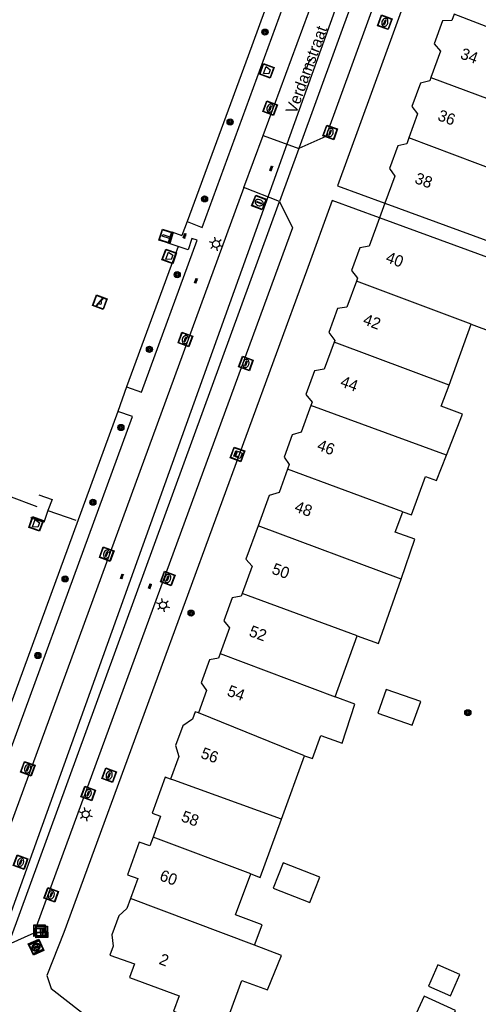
# Model space of a CAD drawing. Header units: metres. Extents: x 93870 to 95789, y 463036 to 464040.
# Tile 176 of 256: x 94854 to 94894, y 463136 to 463223. Entities that reach past the tile are written whole.
import ezdxf
from ezdxf.enums import TextEntityAlignment as Align

# ---------------------------------------------------------------- set-up
doc = ezdxf.new("R2010")
doc.units = ezdxf.units.M
doc.header["$LTSCALE"] = 25.4
for name, color, linetype in [('B_BEBOUWINGSGRENS_0', 1, 'Continuous'), ('B_LUIFEL_1', 200, 'Continuous'), ('B_OVERBOUWLIJN_LIJN_1', 7, 'Continuous'), ('B_TUSSENMUUR_0', 7, 'Continuous'), ('K_DUIKER_LIJN_-1', 6, 'Continuous'), ('Q_AFVALBAK_0', 7, 'Continuous'), ('Q_BOOM_0', 3, 'Continuous'), ('Q_BRANDKRAAN_0', 5, 'Continuous'), ('Q_CAI-KAST_0', 10, 'Continuous'), ('Q_INSPECTIE_OF_RIOOLPUT_0', 253, 'Continuous'), ('Q_KOLK_0', 254, 'Continuous'), ('Q_LICHTMAST_0', 2, 'Continuous'), ('Q_SPEELVOORZIENING_0', 45, 'Continuous'), ('Q_STRAATNAAMBORD_0', 7, 'Continuous'), ('Q_VERKEERSBORDPAAL_0', 40, 'Continuous'), ('Q_WATERLEIDINGPUT_0', 5, 'Continuous'), ('S_GBKN_SYMBOOL_OV_GROOT_0', 7, 'Continuous'), ('T_CULTUURGRENS_0', 76, 'Continuous'), ('T_HEK_0', 57, 'Continuous'), ('T_HEK_LIJN_0', 6, 'Continuous'), ('T_MUUR_30CM_0', 10, 'Continuous'), ('V_WEGGRENS_0', 7, 'Continuous'), ('Z_GBKN_HUISNUMMER_0', 252, 'Continuous'), ('Z_STRAATNAAM_0', 252, 'Continuous')]:
    doc.layers.add(name, color=color, linetype=linetype)

# ---------------------------------------------------------------- blocks, each defined once
blk = doc.blocks.new('Q_AFVALBAK')
for points in [[(-0.5, 0.5), (0.5, 0.5), (0.5, -0.5), (-0.5, -0.5)], [(-0.336, 0.197), (0.331, 0.197), (0.19, -0.251), (-0.196, -0.251)]]:
    blk.add_lwpolyline(points, close=True)
blk.add_lwpolyline([(-0.442, 0.464), (0.438, 0.464, -0.414214), (0.459, 0.442), (0.459, -0.437, -0.414214), (0.438, -0.459), (-0.442, -0.459, -0.414214), (-0.463, -0.437), (-0.463, 0.442), (-0.463, 0.444), (-0.463, 0.446), (-0.463, 0.448), (-0.462, 0.45), (-0.461, 0.451), (-0.46, 0.453), (-0.459, 0.455), (-0.458, 0.456), (-0.457, 0.457), (-0.456, 0.459), (-0.454, 0.46), (-0.453, 0.461), (-0.451, 0.462), (-0.449, 0.462), (-0.447, 0.463), (-0.446, 0.463), (-0.444, 0.464), (-0.442, 0.464)], format="xyb")
blk = doc.blocks.new('Q_STRAATNAAMBORD')
for points in [[(-0.5, 0.5), (0.5, 0.5), (0.5, -0.5), (-0.5, -0.5)], [(-0.369, 0.22), (0.358, 0.22), (0.358, -0.214), (-0.369, -0.214)]]:
    blk.add_lwpolyline(points, close=True)
for points in [[(-0.442, 0.464), (0.438, 0.464, -0.414214), (0.459, 0.442), (0.459, -0.437, -0.414214), (0.438, -0.459), (-0.442, -0.459, -0.414214), (-0.463, -0.437), (-0.463, 0.442), (-0.463, 0.444), (-0.463, 0.446), (-0.463, 0.448), (-0.462, 0.45), (-0.461, 0.451), (-0.46, 0.453), (-0.459, 0.455), (-0.458, 0.456), (-0.457, 0.457), (-0.456, 0.459), (-0.454, 0.46), (-0.453, 0.461), (-0.451, 0.462), (-0.449, 0.462), (-0.447, 0.463), (-0.446, 0.463), (-0.444, 0.464), (-0.442, 0.464)], [(-0.287, 0.16), (0.281, 0.16, -0.414214), (0.303, 0.139), (0.303, -0.134, -0.414214), (0.281, -0.156), (-0.287, -0.156, -0.414214), (-0.308, -0.134), (-0.308, 0.139), (-0.308, 0.14), (-0.308, 0.142), (-0.307, 0.144), (-0.307, 0.146), (-0.306, 0.148), (-0.305, 0.149), (-0.304, 0.151), (-0.303, 0.152), (-0.302, 0.154), (-0.3, 0.155), (-0.299, 0.156), (-0.297, 0.157), (-0.296, 0.158), (-0.294, 0.159), (-0.292, 0.159), (-0.29, 0.16), (-0.288, 0.16), (-0.287, 0.16)]]:
    blk.add_lwpolyline(points, format="xyb")
blk = doc.blocks.new('Q_CAI-KAST')
for points in [[(-0.5, 0.5), (0.5, 0.5), (0.5, -0.5), (-0.5, -0.5)], [(-0.262, 0.264), (0.25, 0.264), (0.25, 0.187), (-0.262, 0.187)], [(-0.262, 0.107), (0.25, 0.107), (0.25, -0.332), (-0.262, -0.332)]]:
    blk.add_lwpolyline(points, close=True)
blk.add_lwpolyline([(-0.442, 0.464), (0.438, 0.464, -0.414214), (0.459, 0.442), (0.459, -0.437, -0.414214), (0.438, -0.459), (-0.442, -0.459, -0.414214), (-0.463, -0.437), (-0.463, 0.442), (-0.463, 0.444), (-0.463, 0.446), (-0.463, 0.448), (-0.462, 0.45), (-0.461, 0.451), (-0.46, 0.453), (-0.459, 0.455), (-0.458, 0.456), (-0.457, 0.457), (-0.456, 0.459), (-0.454, 0.46), (-0.453, 0.461), (-0.451, 0.462), (-0.449, 0.462), (-0.447, 0.463), (-0.446, 0.463), (-0.444, 0.464), (-0.442, 0.464)], format="xyb")
blk.add_circle((-0.177, -0.034), 0.0354)
blk = doc.blocks.new('Q_LICHTMAST')
for points in [[(-0.26, 0.15), (-0.52, 0.3)], [(0, 0.3), (0, 0.6)], [(0.26, 0.15), (0.52, 0.3)], [(-0.26, -0.15), (-0.52, -0.3)], [(0, -0.3), (0, -0.6)], [(0.26, -0.15), (0.52, -0.3)]]:
    blk.add_lwpolyline(points)
blk.add_circle((0, 0), 0.3)
blk = doc.blocks.new('Q_VERKEERSBORDPAAL')
for points in [[(-0.5, 0.5), (0.5, 0.5), (0.5, -0.5), (-0.5, -0.5)], [(-0.08, 0.333), (0.071, 0.333), (0.071, -0.329), (-0.08, -0.329)]]:
    blk.add_lwpolyline(points, close=True)
blk.add_lwpolyline([(-0.442, 0.464), (0.438, 0.464, -0.414214), (0.459, 0.442), (0.459, -0.437, -0.414214), (0.438, -0.459), (-0.442, -0.459, -0.414214), (-0.463, -0.437), (-0.463, 0.442), (-0.463, 0.444), (-0.463, 0.446), (-0.463, 0.448), (-0.462, 0.45), (-0.461, 0.451), (-0.46, 0.453), (-0.459, 0.455), (-0.458, 0.456), (-0.457, 0.457), (-0.456, 0.459), (-0.454, 0.46), (-0.453, 0.461), (-0.451, 0.462), (-0.449, 0.462), (-0.447, 0.463), (-0.446, 0.463), (-0.444, 0.464), (-0.442, 0.464)], format="xyb")
blk = doc.blocks.new('Q_INSPECTIE_OF_RIOOLPUT')
blk.add_lwpolyline([(-0.5, 0.5), (0.5, 0.5), (0.5, -0.5), (-0.5, -0.5)], close=True)
for points in [[(-0.442, 0.464), (0.438, 0.464, -0.414214), (0.459, 0.442), (0.459, -0.437, -0.414214), (0.438, -0.459), (-0.442, -0.459, -0.414214), (-0.463, -0.437), (-0.463, 0.442), (-0.463, 0.444), (-0.463, 0.446), (-0.463, 0.448), (-0.462, 0.45), (-0.461, 0.451), (-0.46, 0.453), (-0.459, 0.455), (-0.458, 0.456), (-0.457, 0.457), (-0.456, 0.459), (-0.454, 0.46), (-0.453, 0.461), (-0.451, 0.462), (-0.449, 0.462), (-0.447, 0.463), (-0.446, 0.463), (-0.444, 0.464), (-0.442, 0.464)], [(-0.345, 0.105, 0.380426), (-0.276, -0.18)], [(-0.008, 0.266, 0.240218), (-0.345, 0.105)], [(-0.194, 0.045, 0.853344), (-0.194, -0.032)], [(0.331, 0.111, 0.240191), (-0.008, 0.266)], [(0.185, -0.032, 0.849746), (0.185, 0.045)], [(0.267, -0.176, 0.380426), (0.331, 0.111)], [(-0.276, -0.18, 0.148452), (0.012, -0.257)], [(0.012, -0.257, 0.131742), (0.267, -0.176)]]:
    blk.add_lwpolyline(points, format="xyb")
for points in [[(-0.194, 0.045), (0.185, 0.045)], [(0.185, -0.032), (-0.194, -0.032)]]:
    blk.add_lwpolyline(points)
blk = doc.blocks.new('Q_KOLK')
blk.add_lwpolyline([(-0.5, 0.5), (0.5, 0.5), (0.5, -0.5), (-0.5, -0.5)], close=True)
for points in [[(-0.442, 0.464), (0.438, 0.464, -0.414214), (0.459, 0.442), (0.459, -0.437, -0.414214), (0.438, -0.459), (-0.442, -0.459, -0.414214), (-0.463, -0.437), (-0.463, 0.442, -0.414214), (-0.442, 0.464)], [(-0.345, 0.105, 0.380426), (-0.276, -0.18)], [(-0.008, 0.266, 0.240218), (-0.345, 0.105)], [(-0.194, 0.045, 0.853344), (-0.194, -0.032)], [(0.331, 0.111, 0.240191), (-0.008, 0.266)], [(0.185, -0.032, 0.849746), (0.185, 0.045)], [(0.267, -0.176, 0.380426), (0.331, 0.111)], [(-0.276, -0.18, 0.148452), (0.012, -0.257)], [(0.012, -0.257, 0.131742), (0.267, -0.176)]]:
    blk.add_lwpolyline(points, format="xyb")
for points in [[(-0.194, 0.045), (0.185, 0.045)], [(0.185, -0.032), (-0.194, -0.032)]]:
    blk.add_lwpolyline(points)
blk = doc.blocks.new('Q_BRANDKRAAN')
blk.add_lwpolyline([(-0.5, 0.5), (0.5, 0.5), (0.5, -0.5), (-0.5, -0.5)], close=True)
for points in [[(-0.442, 0.464), (0.438, 0.464, -0.414214), (0.459, 0.442), (0.459, -0.437, -0.414214), (0.438, -0.459), (-0.442, -0.459, -0.414214), (-0.463, -0.437), (-0.463, 0.442), (-0.463, 0.444), (-0.463, 0.446), (-0.463, 0.448), (-0.462, 0.45), (-0.461, 0.451), (-0.46, 0.453), (-0.459, 0.455), (-0.458, 0.456), (-0.457, 0.457), (-0.456, 0.459), (-0.454, 0.46), (-0.453, 0.461), (-0.451, 0.462), (-0.449, 0.462), (-0.447, 0.463), (-0.446, 0.463), (-0.444, 0.464), (-0.442, 0.464)], [(-0.345, 0.105, 0.380426), (-0.276, -0.18)], [(-0.008, 0.266, 0.240218), (-0.345, 0.105)], [(-0.194, 0.045, 0.853344), (-0.194, -0.032)], [(0.331, 0.111, 0.240191), (-0.008, 0.266)], [(0.185, -0.032, 0.849746), (0.185, 0.045)], [(0.267, -0.176, 0.380426), (0.331, 0.111)], [(-0.276, -0.18, 0.148452), (0.012, -0.257)], [(0.012, -0.257, 0.131742), (0.267, -0.176)]]:
    blk.add_lwpolyline(points, format="xyb")
for points in [[(-0.194, 0.045), (0.185, 0.045)], [(0.185, -0.032), (-0.194, -0.032)]]:
    blk.add_lwpolyline(points)
blk = doc.blocks.new('Q_WATERLEIDINGPUT')
blk.add_lwpolyline([(-0.5, 0.5), (0.5, 0.5), (0.5, -0.5), (-0.5, -0.5)], close=True)
for points in [[(-0.442, 0.464), (0.438, 0.464, -0.414214), (0.459, 0.442), (0.459, -0.437, -0.414214), (0.438, -0.459), (-0.442, -0.459, -0.414214), (-0.463, -0.437), (-0.463, 0.442), (-0.463, 0.444), (-0.463, 0.446), (-0.463, 0.448), (-0.462, 0.45), (-0.461, 0.451), (-0.46, 0.453), (-0.459, 0.455), (-0.458, 0.456), (-0.457, 0.457), (-0.456, 0.459), (-0.454, 0.46), (-0.453, 0.461), (-0.451, 0.462), (-0.449, 0.462), (-0.447, 0.463), (-0.446, 0.463), (-0.444, 0.464), (-0.442, 0.464)], [(-0.345, 0.105, 0.380426), (-0.276, -0.18)], [(-0.008, 0.266, 0.240218), (-0.345, 0.105)], [(-0.194, 0.045, 0.853344), (-0.194, -0.032)], [(0.331, 0.111, 0.240191), (-0.008, 0.266)], [(0.185, -0.032, 0.849746), (0.185, 0.045)], [(0.267, -0.176, 0.380426), (0.331, 0.111)], [(-0.276, -0.18, 0.148452), (0.012, -0.257)], [(0.012, -0.257, 0.131742), (0.267, -0.176)]]:
    blk.add_lwpolyline(points, format="xyb")
for points in [[(-0.194, 0.045), (0.185, 0.045)], [(0.185, -0.032), (-0.194, -0.032)]]:
    blk.add_lwpolyline(points)
blk = doc.blocks.new('Q_SPEELVOORZIENING')
blk.add_lwpolyline([(-0.5, 0.5), (0.5, 0.5), (0.5, -0.5), (-0.5, -0.5)], close=True)
for points in [[(-0.442, 0.464), (0.438, 0.464, -0.414214), (0.459, 0.442), (0.459, -0.437, -0.414214), (0.438, -0.459), (-0.442, -0.459, -0.414214), (-0.463, -0.437), (-0.463, 0.442), (-0.463, 0.444), (-0.463, 0.446), (-0.463, 0.448), (-0.462, 0.45), (-0.461, 0.451), (-0.46, 0.453), (-0.459, 0.455), (-0.458, 0.456), (-0.457, 0.457), (-0.456, 0.459), (-0.454, 0.46), (-0.453, 0.461), (-0.451, 0.462), (-0.449, 0.462), (-0.447, 0.463), (-0.446, 0.463), (-0.444, 0.464), (-0.442, 0.464)], [(-0.363, 0.198, 1.168313), (-0.386, 0.141)], [(-0.087, 0.021, 0.778987), (-0.04, -0.167)], [(-0.04, -0.167, 0.508825), (0.056, -0.036)], [(0.355, -0.156, 1.031322), (0.378, -0.1)]]:
    blk.add_lwpolyline(points, format="xyb")
for points in [[(-0.386, 0.141), (-0.087, 0.021)], [(-0.363, 0.198), (0.378, -0.1)], [(0.056, -0.036), (0.355, -0.156)]]:
    blk.add_lwpolyline(points)
blk = doc.blocks.new('Q_BOOM')
for radius in [0.27, 0.18, 0.09]:
    blk.add_circle((0, 0), radius)
blk = doc.blocks.new('S_GBKN_SYMBOOL_OV_GROOT')
for points in [[(-0.21875, 0.0625), (0.21875, 0.0625)], [(-0.21875, 0), (0.21875, 0)], [(-0.1875, 0.0625), (-0.1875, 0)], [(-0.125, 0.09375), (-0.125, 0.0625)], [(-0.125, 0), (-0.125, -0.0625)], [(-0.0625, 0.0625), (-0.0625, 0)], [(0, 0.09375), (0, 0.0625)], [(0, 0), (0, -0.0625)], [(0.0625, 0.0625), (0.0625, 0)], [(0.125, 0.09375), (0.125, 0.0625)], [(0.125, 0), (0.125, -0.0625)], [(0.1875, 0.0625), (0.1875, 0)], [(-0.21875, -0.0625), (0.21875, -0.0625)], [(-0.1875, -0.0625), (-0.1875, -0.09375)], [(-0.0625, -0.0625), (-0.0625, -0.09375)], [(0.0625, -0.0625), (0.0625, -0.09375)], [(0.1875, -0.0625), (0.1875, -0.09375)]]:
    blk.add_lwpolyline(points)

msp = doc.modelspace()

# ---------------------------------------------------------------- linework, layer by layer
at = {"layer": 'B_BEBOUWINGSGRENS_0'}
for p, q in [((94891.355, 463190.668), (94893.3, 463195.99)), ((94881.38, 463163.39), (94883.33, 463168.73)), ((94885.11, 463161.98), (94888.14, 463160.91)), ((94876.687, 463152.684), (94878.72, 463158.24)), ((94876.83, 463148.88), (94875.96, 463146.66)), ((94889.554, 463138.075), (94891.479, 463137.235))]:
    msp.add_line(p, q, dxfattribs=at)
for points in [[(94891.799, 463223.117), (94891.596, 463222.562), (94890.797, 463222.537), (94890.063, 463220.535), (94890.616, 463219.886), (94889.771, 463217.579)], [(94889.771, 463217.579), (94889.668, 463217.298), (94888.845, 463217.088), (94888.094, 463215.035), (94888.609, 463214.404), (94887.844, 463212.315)], [(94887.844, 463212.315), (94887.648, 463211.779), (94886.88, 463211.611), (94886.157, 463209.634), (94886.618, 463208.964), (94885.746, 463206.582)], [(94885.746, 463206.582), (94895.53, 463203), (94899.72, 463201.47)], [(94885.28, 463205.31), (94884.37, 463202.825), (94883.552, 463202.676), (94882.825, 463200.69), (94883.343, 463200.016), (94883.246, 463199.752)], [(94899.27, 463200.192), (94895.06, 463201.73), (94885.28, 463205.31)], [(94883.246, 463199.752), (94882.419, 463197.492), (94881.603, 463197.363), (94880.843, 463195.285), (94881.354, 463194.582), (94881.3, 463194.434)], [(94893.3, 463195.99), (94897.21, 463194.552), (94899.27, 463200.192)], [(94881.3, 463194.434), (94880.435, 463192.069), (94879.589, 463191.924), (94878.829, 463189.849), (94879.378, 463189.183), (94879.27, 463188.887)], [(94891.125, 463184.544), (94892.54, 463188.14), (94890.68, 463188.82), (94891.355, 463190.668)], [(94879.27, 463188.887), (94878.418, 463186.559), (94877.635, 463186.318), (94876.918, 463184.36), (94877.376, 463183.714), (94877.23, 463183.314)], [(94887.3, 463179.59), (94888.06, 463179.31), (94889.29, 463182.68), (94890.25, 463182.32), (94891.125, 463184.544)], [(94877.23, 463183.314), (94876.481, 463181.267), (94875.617, 463181.004), (94874.65, 463178.36)], [(94887.154, 463173.69), (94888.37, 463177.18), (94886.65, 463177.81), (94887.3, 463179.59)], [(94874.65, 463178.36), (94873.584, 463175.447), (94874.124, 463174.826), (94873.251, 463172.441)], [(94883.33, 463168.73), (94885.19, 463168.05), (94887.154, 463173.69)], [(94873.251, 463172.441), (94873.162, 463172.198), (94872.383, 463172.065), (94871.641, 463170.038), (94872.146, 463169.423), (94871.331, 463167.195)], [(94871.331, 463167.195), (94871.182, 463166.789), (94870.394, 463166.648), (94869.655, 463164.627), (94870.142, 463163.947), (94869.43, 463162)], [(94878.72, 463158.24), (94879.4, 463158), (94880.14, 463160.02), (94882.01, 463159.33), (94883.1, 463162.76), (94881.38, 463163.39)], [(94888.14, 463160.91), (94888.88, 463162.98), (94885.85, 463164.05), (94885.11, 463161.98)], [(94869.43, 463162), (94869.15, 463162.1), (94868.908, 463161.438), (94868.059, 463160.85), (94867.432, 463159.138), (94867.716, 463158.184), (94866.99, 463156.2)], [(94866.99, 463156.2), (94866.521, 463156.372), (94865.37, 463153.223), (94866.118, 463152.949), (94865.452, 463151.128)], [(94874.003, 463147.908), (94874.825, 463147.599), (94876.687, 463152.684)], [(94865.452, 463151.128), (94865.167, 463150.349), (94864.25, 463150.684), (94863.21, 463147.832), (94864.125, 463147.497), (94863.488, 463145.755)], [(94875.96, 463146.66), (94879.18, 463145.39), (94880.05, 463147.61), (94876.83, 463148.88)], [(94874.328, 463141.662), (94874.998, 463143.441), (94872.654, 463144.324), (94874.003, 463147.908)], [(94863.488, 463145.755), (94863.164, 463144.869), (94862.449, 463144.245), (94861.842, 463142.584), (94861.962, 463141.582), (94861.68, 463140.81), (94863.82, 463140.03), (94863.39, 463138.84), (94867.75, 463137.25), (94867.25, 463135.89), (94871.66, 463134.28), (94873.232, 463138.572), (94875.468, 463137.768), (94876.689, 463140.767), (94874.328, 463141.662)], [(94891.479, 463137.235), (94892.299, 463139.113), (94890.374, 463139.953), (94889.554, 463138.075)]]:
    msp.add_lwpolyline(points, dxfattribs=at)
at = {"layer": 'B_LUIFEL_1'}
msp.add_lwpolyline([(94889.998, 463131.83), (94891.913, 463135.961), (94889.192, 463137.223), (94887.277, 463133.092), (94889.998, 463131.83)], dxfattribs=at)
at = {"layer": 'B_OVERBOUWLIJN_LIJN_1'}
msp.add_line((94885.746, 463206.582), (94885.28, 463205.31), dxfattribs=at)
at = {"layer": 'B_TUSSENMUUR_0'}
for p, q in [((94901.8, 463219.24), (94891.799, 463223.117)), ((94889.771, 463217.579), (94899.831, 463213.839)), ((94899.738, 463207.812), (94887.844, 463212.315)), ((94893.3, 463195.99), (94883.246, 463199.752)), ((94891.355, 463190.668), (94881.3, 463194.434)), ((94891.125, 463184.544), (94879.27, 463188.887)), ((94887.3, 463179.59), (94877.23, 463183.314)), ((94887.154, 463173.69), (94874.65, 463178.36)), ((94883.33, 463168.73), (94873.251, 463172.441)), ((94871.331, 463167.195), (94881.38, 463163.39)), ((94878.72, 463158.24), (94869.43, 463162)), ((94874.003, 463147.908), (94865.452, 463151.128)), ((94874.328, 463141.662), (94863.488, 463145.755))]:
    msp.add_line(p, q, dxfattribs=at)
msp.add_lwpolyline([(94876.687, 463152.684), (94867.27, 463156.1), (94866.99, 463156.2)], dxfattribs=at)
at = {"layer": 'K_DUIKER_LIJN_-1'}
msp.add_lwpolyline([(94968.253, 463299.441), (94967.168, 463299.667), (94949.269, 463251.03), (94910.84, 463259.477), (94895.448, 463262.703), (94853.024, 463144.602), (94777.888, 463039.532)], dxfattribs=at)
at = {"layer": 'T_CULTUURGRENS_0'}
for p, q in [((94869.74, 463204.475), (94878.982, 463229.653)), ((94868.431, 463204.977), (94869.74, 463204.475)), ((94869.324, 463203.341), (94868.849, 463203.485))]:
    msp.add_line(p, q, dxfattribs=at)
for points in [[(94863.142, 463190.507), (94864.444, 463190.047), (94869.324, 463203.341)], [(94847.569, 463147.98), (94849.53, 463149.417), (94863.662, 463187.915), (94862.364, 463188.372)]]:
    msp.add_lwpolyline(points, dxfattribs=at)
at = {"layer": 'T_HEK_0'}
for p, q in [((94875.69, 463224.691), (94873.769, 463219.468)), ((94873.769, 463219.468), (94868.431, 463204.977)), ((94868.431, 463204.977), (94867.981, 463203.751)), ((94867.647, 463202.788), (94863.142, 463190.507)), ((94863.142, 463190.507), (94862.364, 463188.372))]:
    msp.add_line(p, q, dxfattribs=at)
for points in [[(94867.647, 463202.788), (94866.786, 463203.086), (94867.095, 463204.068)], [(94868.849, 463203.485), (94868.538, 463202.499), (94867.647, 463202.788)], [(94862.364, 463188.372), (94848.974, 463151.866), (94846.285, 463149.9)]]:
    msp.add_lwpolyline(points, dxfattribs=at)
at = {"layer": 'T_HEK_LIJN_0'}
for p, q in [((94852.795, 463180.972), (94855.279, 463180.056)), ((94856.257, 463179.688), (94858.694, 463178.862))]:
    msp.add_line(p, q, dxfattribs=at)
for points in [[(94855.465, 463181.057), (94856.61, 463180.664), (94856.257, 463179.688)], [(94856.257, 463179.688), (94855.902, 463178.658), (94854.77, 463179.072)]]:
    msp.add_lwpolyline(points, dxfattribs=at)
at = {"layer": 'T_MUUR_30CM_0'}
msp.add_line((94878.875, 463200.644), (94857.653, 463142.781), dxfattribs=at)
at = {"layer": 'V_WEGGRENS_0'}
for p, q in [((94892.32, 463250), (94878.199, 463211.373)), ((94895.682, 463246.754), (94881.592, 463208.096)), ((94875.085, 463212.511), (94884.031, 463236.773)), ((94873.406, 463207.96), (94875.085, 463212.511)), ((94875.085, 463212.511), (94878.199, 463211.373)), ((94878.199, 463211.373), (94876.522, 463206.745)), ((94881.592, 463208.096), (94885.746, 463206.582)), ((94873.406, 463207.96), (94851.4, 463147.959)), ((94876.522, 463206.745), (94873.406, 463207.96)), ((94852.943, 463142.144), (94876.522, 463206.745)), ((94881.128, 463206.824), (94878.875, 463200.644)), ((94885.28, 463205.31), (94881.128, 463206.824)), ((94867.095, 463204.068), (94867.981, 463203.751)), ((94855.031, 463142.733), (94852.734, 463141.693))]:
    msp.add_line(p, q, dxfattribs=at)
for points in [[(94893.519, 463253.281), (94894.668, 463250.981), (94894.243, 463250), (94880.586, 463212.42), (94878.199, 463211.373)], [(94876.522, 463206.745), (94877.659, 463204.427), (94855.031, 463142.733)], [(94857.653, 463142.781), (94856.166, 463139.025), (94856.544, 463137.877), (94871.526, 463126.176), (94874.607, 463123.811), (94878.78, 463120.61), (94879.756, 463119.811), (94882.758, 463117.475), (94882.734, 463117.407)]]:
    msp.add_lwpolyline(points, dxfattribs=at)
at = {"layer": 'Z_STRAATNAAM_0'}
msp.add_line((94878.851, 463218.272), (94879.195, 463219.211), dxfattribs=at)

# ---------------------------------------------------------------- block references
at = {"layer": 'Q_AFVALBAK_0'}
for p, rotation in [((94875.414, 463218.171), 69.84350604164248), ((94866.876, 463201.934), 69.8556090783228), ((94855.215, 463178.523), 69.85751723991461)]:
    msp.add_blockref('Q_AFVALBAK', p, dxfattribs=dict(at, rotation=rotation))
at = {"layer": 'Q_BOOM_0'}
for p, rotation in [((94875.249, 463221.557), 69.80666534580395), ((94872.199, 463213.698), 69.77788905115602), ((94869.96, 463206.966), 69.84350604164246), ((94867.565, 463200.334), 69.84267756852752), ((94865.136, 463193.798), 69.84267756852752), ((94862.639, 463186.962), 69.84262153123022), ((94860.187, 463180.423), 69.84262153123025), ((94857.76, 463173.718), 69.84262153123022), ((94868.783, 463170.721), 69.85883787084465), ((94855.373, 463167.015), 69.84262153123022), ((94893, 463162), 160.5500746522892)]:
    msp.add_blockref('Q_BOOM', p, dxfattribs=dict(at, rotation=rotation))
at = {"layer": 'Q_BRANDKRAAN_0'}
for p, rotation in [((94885.739, 463222.412), 69.97430217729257), ((94861.617, 463156.544), 69.85883787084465), ((94855.199, 463141.537), 24.35932852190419)]:
    msp.add_blockref('Q_BRANDKRAAN', p, dxfattribs=dict(at, rotation=rotation))
at = {"layer": 'Q_CAI-KAST_0', "rotation": 69.85883787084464}
msp.add_blockref('Q_CAI-KAST', (94872.85, 463184.61), dxfattribs=at)
at = {"layer": 'Q_INSPECTIE_OF_RIOOLPUT_0'}
for p, rotation in [((94874.726, 463206.645), 158.6980469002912), ((94853.863, 463148.933), 69.94820352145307)]:
    msp.add_blockref('Q_INSPECTIE_OF_RIOOLPUT', p, dxfattribs=dict(at, rotation=rotation))
at = {"layer": 'Q_KOLK_0'}
for p, rotation in [((94875.699, 463214.904), 69.75982084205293), ((94880.96, 463212.784), 70.02827898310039), ((94868.28, 463194.659), 69.85895488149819), ((94873.585, 463192.564), 69.85807540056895), ((94861.395, 463175.888), 69.85895488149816), ((94866.738, 463173.753), 69.85807540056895), ((94854.487, 463157.113), 69.85895488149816), ((94859.784, 463154.94), 69.85807540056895), ((94856.55, 463146.08), 69.85807540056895)]:
    msp.add_blockref('Q_KOLK', p, dxfattribs=dict(at, rotation=rotation))
at = {"layer": 'Q_LICHTMAST_0'}
for p, rotation in [((94870.956, 463203.014), 69.85895488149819), ((94866.318, 463171.415), 69.85807540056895), ((94859.561, 463153.124), 69.85807540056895)]:
    msp.add_blockref('Q_LICHTMAST', p, dxfattribs=dict(at, rotation=rotation))
at = {"layer": 'Q_SPEELVOORZIENING_0', "rotation": 69.8556090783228}
msp.add_blockref('Q_SPEELVOORZIENING', (94860.801, 463197.922), dxfattribs=at)
at = {"layer": 'Q_STRAATNAAMBORD_0', "rotation": 1.04877583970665}
msp.add_blockref('Q_STRAATNAAMBORD', (94855.524, 463142.953), dxfattribs=at)
at = {"layer": 'Q_VERKEERSBORDPAAL_0'}
for p, rotation in [((94866.596, 463203.686), 72.53309050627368), ((94855.694, 463142.836), 1.04877583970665), ((94855.73, 463142.83), 1.04877583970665)]:
    msp.add_blockref('Q_VERKEERSBORDPAAL', p, dxfattribs=dict(at, rotation=rotation))
at = {"layer": 'Q_WATERLEIDINGPUT_0', "rotation": 24.35932852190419}
msp.add_blockref('Q_WATERLEIDINGPUT', (94855.24, 463141.459), dxfattribs=at)
at = {"layer": 'S_GBKN_SYMBOOL_OV_GROOT_0'}
for p, rotation in [((94875.802, 463209.637), 70.08153219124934), ((94868.23, 463203.738), 69.84447440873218), ((94869.222, 463199.806), 69.85895488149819), ((94862.742, 463173.939), 69.94820352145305), ((94865.196, 463173.082), 69.94820352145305)]:
    msp.add_blockref('S_GBKN_SYMBOOL_OV_GROOT', p, dxfattribs=dict(at, rotation=rotation))

# ---------------------------------------------------------------- texts
at = {"layer": 'Z_GBKN_HUISNUMMER_0', "linetype": 'Continuous'}
for s, p in [('34', (94893.133, 463219.488)), ('36', (94891.155, 463214.088)), ('38', (94889.143, 463208.589)), ('40', (94886.611, 463201.672)), ('42', (94884.621, 463196.234)), ('44', (94882.633, 463190.801)), ('46', (94880.598, 463185.241)), ('48', (94878.626, 463179.854)), ('50', (94876.637, 463174.417)), ('52', (94874.639, 463168.959)), ('54', (94872.726, 463163.733)), ('56', (94870.418, 463158.291)), ('58', (94868.709, 463152.755)), ('60', (94866.818, 463147.583)), ('2', (94866.427, 463140.394))]:
    msp.add_text(s, height=1, rotation=339.9, dxfattribs=at).set_placement(p, align=Align.MIDDLE)
at = {"layer": 'Z_STRAATNAAM_0', "linetype": 'Continuous'}
msp.add_text('Verdamstraat', height=1, rotation=69.87983, dxfattribs=at).set_placement((94878.851, 463218.272), align=Align.MIDDLE)

doc.saveas('drawing.dxf')
